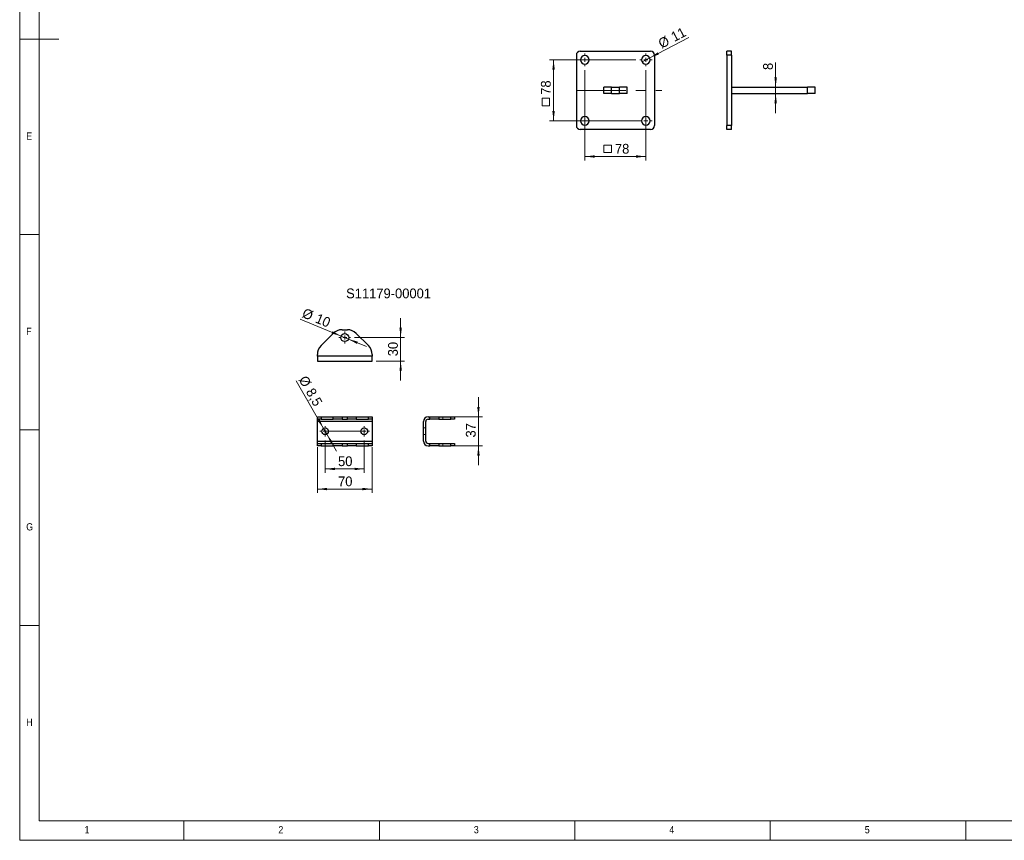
# Model space of a CAD drawing. Header units: millimetres. Extents: x 5 to 597, y 5 to 415.
# Tile 1 of 138: x 5 to 257, y 5 to 215. Entities that reach past the tile are written whole.
import ezdxf

# ---------------------------------------------------------------- set-up
doc = ezdxf.new("R2010")
doc.units = ezdxf.units.MM
doc.linetypes.add('CENTERX2', pattern=[20.32, 12.7, -2.54, 2.54, -2.54])
doc.linetypes.add('HIDDEN', pattern=[1.905, 1.27, -0.635])
doc.styles.add('SLDTEXTSTYLE0', font='ARIAL.TTF', dxfattribs={"width": 0.948})
doc.styles.add('SLDTEXTSTYLE1', font='GOTHIC.TTF', dxfattribs={"width": 0.913})
doc.dimstyles.new('SLDDIMSTYLE1', dxfattribs={"dimtxt": 2.5, "dimasz": 2.5, "dimexe": 0, "dimexo": 0.0625, "dimtad": 1, "dimlfac": 5, "dimrnd": 1e-09, "dimzin": 12, "dimdsep": 46, "dimtxsty": 'SLDTEXTSTYLE0', "dimsah": 1, "dimcen": 0.09, "dimadec": 0, "dimazin": 3, "dimtfac": 1, "dimtofl": 0, "dimtmove": 0, "dimatfit": 3, "dimfxl": 0, "dimfrac": 2, "dimtolj": 1, "dimtzin": 12, "dimarcsym": 0})
doc.dimstyles.new('SLDDIMSTYLE3', dxfattribs={"dimtxt": 2.5, "dimasz": 2.5, "dimexe": 0, "dimexo": 0.0625, "dimtad": 1, "dimlfac": 5, "dimrnd": 1e-09, "dimzin": 12, "dimdsep": 46, "dimtxsty": 'SLDTEXTSTYLE0', "dimsah": 1, "dimcen": 0.09, "dimadec": 0, "dimazin": 3, "dimtfac": 1, "dimtmove": 0, "dimatfit": 0, "dimfxl": 0, "dimfrac": 2, "dimtolj": 1, "dimtzin": 12, "dimarcsym": 0})
doc.dimstyles.new('SLDDIMSTYLE6', dxfattribs={"dimtxt": 2.5, "dimasz": 2.5, "dimexe": 0, "dimexo": 0.0625, "dimtad": 1, "dimlfac": 5, "dimrnd": 1e-09, "dimzin": 12, "dimdsep": 46, "dimtxsty": 'SLDTEXTSTYLE0', "dimsah": 1, "dimcen": 0, "dimadec": 0, "dimazin": 3, "dimtfac": 1, "dimtmove": 0, "dimatfit": 3, "dimfxl": 0, "dimfrac": 2, "dimtolj": 1, "dimtzin": 12, "dimarcsym": 0})
doc.dimstyles.new('SLDDIMSTYLE7', dxfattribs={"dimtxt": 2.5, "dimasz": 2.5, "dimexe": 0, "dimexo": 0.0625, "dimtad": 1, "dimdec": 0, "dimlfac": 5, "dimrnd": 1e-09, "dimzin": 12, "dimdsep": 46, "dimtxsty": 'SLDTEXTSTYLE0', "dimsah": 1, "dimcen": 0, "dimadec": 0, "dimazin": 3, "dimtfac": 1, "dimtdec": 0, "dimtmove": 0, "dimatfit": 3, "dimfxl": 0, "dimfrac": 2, "dimtolj": 1, "dimtzin": 12, "dimarcsym": 0})
doc.dimstyles.new('SLDDIMSTYLE8', dxfattribs={"dimtxt": 2.5, "dimasz": 2.5, "dimexe": 0, "dimexo": 0.0625, "dimtad": 1, "dimlfac": 5, "dimrnd": 1e-09, "dimzin": 12, "dimdsep": 46, "dimtxsty": 'SLDTEXTSTYLE0', "dimblk1": 'NONE', "dimsah": 1, "dimcen": 0, "dimadec": 0, "dimazin": 3, "dimtfac": 1, "dimtmove": 0, "dimatfit": 3, "dimldrblk": 'NONE', "dimfxl": 0, "dimfrac": 2, "dimtolj": 1, "dimtzin": 12, "dimarcsym": 0})

# ---------------------------------------------------------------- blocks, each defined once
blk = doc.blocks.new('_D_9')
at = {"color": 7, "linetype": 'Continuous', "lineweight": 0}
for p, q in [((82.72, 110.39), (75.68, 122.59)), ((82.72, 110.39), (83.57, 108.92)), ((83.57, 108.92), (86.07, 104.59))]:
    blk.add_line(p, q, dxfattribs=at)
at = {"color": 7, "linetype": 'Continuous', "lineweight": 18}
for points in [[(82.72, 110.39), (81.74, 112.71), (81.2, 112.4)], [(83.57, 108.92), (84.55, 106.6), (85.09, 106.91)]]:
    blk.add_solid(points, dxfattribs=at)
at = {"color": 7, "linetype": 'Continuous', "lineweight": 18, "char_height": 2.5, "attachment_point": 1, "rotation": 300, "style": 'SLDTEXTSTYLE0'}
for s, insert in [('%%c', (78.44, 124.18)), ('8,5', (80.27, 121.02))]:
    blk.add_mtext(s, dxfattribs=dict(at, insert=insert))
blk = doc.blocks.new('_D_10')
at = {"color": 7, "linetype": 'Continuous', "lineweight": 0}
for p, q in [((83.15, 107.31), (83.15, 99.03)), ((93.15, 107.31), (93.15, 99.03)), ((83.15, 100.03), (93.15, 100.03))]:
    blk.add_line(p, q, dxfattribs=at)
at = {"color": 7, "linetype": 'Continuous', "lineweight": 18}
for points in [[(83.15, 100.03), (85.65, 99.72), (85.65, 100.34)], [(93.15, 100.03), (90.65, 100.34), (90.65, 99.72)]]:
    blk.add_solid(points, dxfattribs=at)
at = {"color": 7, "linetype": 'Continuous', "lineweight": 18, "insert": (86.43, 103.25), "char_height": 2.5, "attachment_point": 1, "style": 'SLDTEXTSTYLE0'}
blk.add_mtext('50', dxfattribs=at)
blk = doc.blocks.new('_D_11')
at = {"color": 7, "linetype": 'Continuous', "lineweight": 0}
for p, q in [((81.15, 105.56), (81.15, 93.88)), ((95.15, 105.56), (95.15, 93.88)), ((81.15, 94.88), (95.15, 94.88))]:
    blk.add_line(p, q, dxfattribs=at)
at = {"color": 7, "linetype": 'Continuous', "lineweight": 18}
for points in [[(81.15, 94.88), (83.65, 94.57), (83.65, 95.19)], [(95.15, 94.88), (92.65, 95.19), (92.65, 94.57)]]:
    blk.add_solid(points, dxfattribs=at)
at = {"color": 7, "linetype": 'Continuous', "lineweight": 18, "insert": (86.43, 98.1), "char_height": 2.5, "attachment_point": 1, "style": 'SLDTEXTSTYLE0'}
blk.add_mtext('70', dxfattribs=at)
blk = doc.blocks.new('SW_CENTERMARKSYMBOL_17')
at = {"color": 0, "linetype": 'Continuous', "lineweight": 18}
for p, q in [((-1, 0), (-1.35, 0)), ((0, 0), (-0.5, 0)), ((0, 1), (0, 1.35)), ((0, 0), (0, 0.5)), ((0, 0), (0, -0.5)), ((0, 0), (0.5, 0)), ((1, 0), (1.35, 0)), ((0, -1), (0, -1.35))]:
    blk.add_line(p, q, dxfattribs=at)
blk = doc.blocks.new('SW_CENTERMARKSYMBOL_18')
at = {"color": 0, "linetype": 'Continuous', "lineweight": 18}
for p, q in [((-1, 0), (-1.35, 0)), ((0, 0), (-0.5, 0)), ((0, 1), (0, 1.35)), ((0, 0), (0, 0.5)), ((0, 0), (0, -0.5)), ((0, 0), (0.5, 0)), ((1, 0), (1.35, 0)), ((0, -1), (0, -1.35))]:
    blk.add_line(p, q, dxfattribs=at)
blk = doc.blocks.new('_D_12')
at = {"color": 7, "linetype": 'Continuous', "lineweight": 0}
for p, q in [((122.35, 113.36), (122.35, 118.36)), ((116.32, 113.36), (123.35, 113.36)), ((122.35, 113.36), (122.35, 105.96)), ((116.32, 105.96), (123.35, 105.96)), ((122.35, 105.96), (122.35, 100.96))]:
    blk.add_line(p, q, dxfattribs=at)
at = {"color": 7, "linetype": 'Continuous', "lineweight": 18}
for points in [[(122.35, 113.36), (122.66, 115.86), (122.04, 115.86)], [(122.35, 105.96), (122.04, 103.46), (122.66, 103.46)]]:
    blk.add_solid(points, dxfattribs=at)
at = {"color": 7, "linetype": 'Continuous', "lineweight": 18, "insert": (119.13, 108.08), "char_height": 2.5, "attachment_point": 1, "rotation": 90, "style": 'SLDTEXTSTYLE0'}
blk.add_mtext('37', dxfattribs=at)
blk = doc.blocks.new('_D_13')
at = {"color": 7, "linetype": 'Continuous', "lineweight": 0}
for p, q in [((87.21, 134.04), (76.78, 138.35)), ((87.21, 134.04), (89.08, 133.26)), ((89.08, 133.26), (93.7, 131.36))]:
    blk.add_line(p, q, dxfattribs=at)
at = {"color": 7, "linetype": 'Continuous', "lineweight": 18}
for points in [[(87.21, 134.04), (85.02, 135.28), (84.78, 134.7)], [(89.08, 133.26), (91.27, 132.02), (91.51, 132.6)]]:
    blk.add_solid(points, dxfattribs=at)
at = {"color": 7, "linetype": 'Continuous', "lineweight": 18, "char_height": 2.5, "attachment_point": 1, "rotation": 337.5574, "style": 'SLDTEXTSTYLE0'}
for s, insert in [('%%c', (77.98, 141.27)), ('10', (81.36, 139.89))]:
    blk.add_mtext(s, dxfattribs=dict(at, insert=insert))
blk = doc.blocks.new('_D_14')
at = {"color": 7, "linetype": 'Continuous', "lineweight": 0}
for p, q in [((102.45, 133.65), (102.45, 138.65)), ((90.66, 133.65), (103.45, 133.65)), ((102.45, 133.65), (102.45, 127.65)), ((96.15, 127.65), (103.45, 127.65)), ((102.45, 127.65), (102.45, 122.65))]:
    blk.add_line(p, q, dxfattribs=at)
at = {"color": 7, "linetype": 'Continuous', "lineweight": 18}
for points in [[(102.45, 133.65), (102.76, 136.15), (102.14, 136.15)], [(102.45, 127.65), (102.14, 125.15), (102.76, 125.15)]]:
    blk.add_solid(points, dxfattribs=at)
at = {"color": 7, "linetype": 'Continuous', "lineweight": 18, "insert": (99.23, 128.86), "char_height": 2.5, "attachment_point": 1, "rotation": 90, "style": 'SLDTEXTSTYLE0'}
blk.add_mtext('30', dxfattribs=at)
blk = doc.blocks.new('SW_CENTERMARKSYMBOL_19')
at = {"color": 0, "linetype": 'Continuous', "lineweight": 18}
for p, q in [((-1, 0), (-1.51, 0)), ((0, 0), (-0.5, 0)), ((0, 1), (0, 1.51)), ((0, 0), (0, 0.5)), ((0, 0), (0, -0.5)), ((0, 0), (0.5, 0)), ((1, 0), (1.51, 0)), ((0, -1), (0, -1.51))]:
    blk.add_line(p, q, dxfattribs=at)
blk = doc.blocks.new('SW_SYMBOL_MOD_BOX')
at = {"color": 0, "linetype": 'Continuous', "lineweight": 18}
for p, q in [((200, 200), (200, 800)), ((200, 800), (800, 800)), ((800, 800), (800, 200)), ((200, 200), (800, 200))]:
    blk.add_line(p, q, dxfattribs=at)
blk = doc.blocks.new('_D_15')
at = {"color": 7, "linetype": 'Continuous', "lineweight": 0}
for p, q in [((149.59, 202.11), (149.59, 178.98)), ((165.19, 202.11), (165.19, 178.98)), ((149.59, 179.98), (165.19, 179.98))]:
    blk.add_line(p, q, dxfattribs=at)
at = {"color": 7, "linetype": 'Continuous', "lineweight": 18}
for points in [[(149.59, 179.98), (152.09, 179.67), (152.09, 180.29)], [(165.19, 179.98), (162.69, 180.29), (162.69, 179.67)]]:
    blk.add_solid(points, dxfattribs=at)
at = {"color": 7, "linetype": 'Continuous', "lineweight": 18, "xscale": 0.003222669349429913, "yscale": 0.003222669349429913, "zscale": 0.003222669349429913}
blk.add_blockref('SW_SYMBOL_MOD_BOX', (153.81, 180.34), dxfattribs=at)
at = {"color": 7, "linetype": 'Continuous', "lineweight": 18, "insert": (157.26, 183.21), "char_height": 2.5, "attachment_point": 1, "style": 'SLDTEXTSTYLE0'}
blk.add_mtext('78', dxfattribs=at)
blk = doc.blocks.new('_D_16')
at = {"color": 7, "linetype": 'Continuous', "lineweight": 0}
for p, q in [((162.59, 204.71), (140.56, 204.71)), ((141.56, 204.71), (141.56, 189.11)), ((164.19, 189.11), (140.56, 189.11))]:
    blk.add_line(p, q, dxfattribs=at)
at = {"color": 7, "linetype": 'Continuous', "lineweight": 18}
for points in [[(141.56, 204.71), (141.25, 202.21), (141.87, 202.21)], [(141.56, 189.11), (141.87, 191.61), (141.25, 191.61)]]:
    blk.add_solid(points, dxfattribs=at)
at = {"color": 7, "linetype": 'Continuous', "lineweight": 18, "xscale": 0.003222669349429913, "yscale": 0.003222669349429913, "zscale": 0.003222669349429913, "rotation": 90.0000000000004}
blk.add_blockref('SW_SYMBOL_MOD_BOX', (141.2, 192.32), dxfattribs=at)
at = {"color": 7, "linetype": 'Continuous', "lineweight": 18, "insert": (138.33, 195.77), "char_height": 2.5, "attachment_point": 1, "rotation": 90, "style": 'SLDTEXTSTYLE0'}
blk.add_mtext('78', dxfattribs=at)
blk = doc.blocks.new('_D_17')
at = {"color": 7, "linetype": 'Continuous', "lineweight": 0}
for q in [(176.13, 210.43), (164.21, 204.2)]:
    blk.add_line((166.16, 205.22), q, dxfattribs=at)
at = {"color": 7, "linetype": 'Continuous', "lineweight": 18}
blk.add_solid([(166.16, 205.22), (168.52, 206.1), (168.24, 206.65)], dxfattribs=at)
at = {"color": 7, "linetype": 'Continuous', "lineweight": 18, "char_height": 2.5, "attachment_point": 1, "rotation": 27.5859, "style": 'SLDTEXTSTYLE0'}
for s, insert in [('11', (171.28, 211.47)), ('%%c', (168.05, 209.77))]:
    blk.add_mtext(s, dxfattribs=dict(at, insert=insert))
blk = doc.blocks.new('_None')
blk = doc.blocks.new('SW_CENTERMARKSYMBOL_20')
at = {"color": 0, "linetype": 'Continuous', "lineweight": 18}
for p, q in [((-1, 0), (-1.6, 0)), ((0, 0), (-0.5, 0)), ((0, 1), (0, 1.6)), ((0, 0), (0, 0.5)), ((0, 0), (0, -0.5)), ((0, 0), (0.5, 0)), ((1, 0), (1.6, 0)), ((0, -1), (0, -1.6))]:
    blk.add_line(p, q, dxfattribs=at)
blk = doc.blocks.new('SW_CENTERMARKSYMBOL_21')
at = {"color": 0, "linetype": 'Continuous', "lineweight": 18}
for p, q in [((-1, 0), (-1.6, 0)), ((0, 0), (-0.5, 0)), ((0, 1), (0, 1.6)), ((0, 0), (0, 0.5)), ((0, 0), (0, -0.5)), ((0, 0), (0.5, 0)), ((1, 0), (1.6, 0)), ((0, -1), (0, -1.6))]:
    blk.add_line(p, q, dxfattribs=at)
blk = doc.blocks.new('SW_CENTERMARKSYMBOL_22')
at = {"color": 0, "linetype": 'Continuous', "lineweight": 18}
for p, q in [((-1, 0), (-1.6, 0)), ((0, 0), (-0.5, 0)), ((0, 1), (0, 1.6)), ((0, 0), (0, 0.5)), ((0, 0), (0, -0.5)), ((0, 0), (0.5, 0)), ((1, 0), (1.6, 0)), ((0, -1), (0, -1.6))]:
    blk.add_line(p, q, dxfattribs=at)
blk = doc.blocks.new('_D_24')
at = {"color": 7, "linetype": 'Continuous', "lineweight": 0}
for p, q in [((198.37, 197.71), (198.37, 204.02)), ((198.37, 196.11), (198.37, 197.71)), ((198.37, 196.11), (198.37, 191.11))]:
    blk.add_line(p, q, dxfattribs=at)
at = {"color": 7, "linetype": 'Continuous', "lineweight": 18}
for points in [[(198.37, 197.71), (198.68, 200.21), (198.06, 200.21)], [(198.37, 196.11), (198.06, 193.61), (198.68, 193.61)]]:
    blk.add_solid(points, dxfattribs=at)
at = {"color": 7, "linetype": 'Continuous', "lineweight": 18, "insert": (195.15, 202.11), "char_height": 2.5, "attachment_point": 1, "rotation": 90, "style": 'SLDTEXTSTYLE0'}
blk.add_mtext('8', dxfattribs=at)

msp = doc.modelspace()

# ---------------------------------------------------------------- linework, layer by layer
at = {"color": 7, "linetype": 'Continuous', "lineweight": 18}
for p, q in [((5, 415), (5, 5)), ((10, 410), (10, 10)), ((5, 210), (15, 210)), ((10, 160), (5, 160)), ((5, 110), (10, 110)), ((10, 60), (5, 60)), ((10, 10), (584.0035, 10)), ((47, 5), (47, 10)), ((97, 10), (97, 5)), ((147, 5), (147, 10)), ((197, 10), (197, 5)), ((247, 5), (247, 10)), ((5, 5), (589, 5))]:
    msp.add_line(p, q, dxfattribs=at)
at = {"color": 7, "linetype": 'Continuous', "lineweight": 25}
for p, q in [((148.3897, 206.9076), (166.3897, 206.9076)), ((187.0882, 206.9076), (185.8882, 206.9076)), ((185.8882, 205.9076), (185.8882, 206.9076)), ((187.0882, 205.9076), (187.0882, 206.9076)), ((147.3897, 205.9076), (147.3897, 187.9076)), ((167.3897, 205.9076), (167.3897, 187.9076)), ((187.0882, 205.9076), (185.8882, 205.9076)), ((185.8882, 205.9076), (185.8882, 187.9076)), ((187.0882, 205.9076), (187.0882, 187.9076)), ((154.3897, 196.1076), (154.3897, 197.7076)), ((156.3897, 197.7076), (154.3897, 197.7076)), ((156.3897, 196.1076), (156.3897, 197.7076)), ((156.3897, 197.7076), (158.3897, 197.7076)), ((158.3897, 196.1076), (158.3897, 197.7076)), ((160.3897, 197.7076), (158.3897, 197.7076)), ((160.3897, 196.1076), (160.3897, 197.7076)), ((187.0882, 197.7076), (206.4882, 197.7076)), ((206.4882, 196.1076), (206.4882, 197.7076)), ((208.4882, 197.7076), (206.4882, 197.7076)), ((208.4882, 196.1076), (208.4882, 197.7076)), ((156.3897, 196.1076), (154.3897, 196.1076)), ((156.3897, 196.1076), (158.3897, 196.1076)), ((160.3897, 196.1076), (158.3897, 196.1076)), ((187.0882, 196.1076), (206.4882, 196.1076)), ((208.4882, 196.1076), (206.4882, 196.1076)), ((166.3897, 186.9076), (148.3897, 186.9076)), ((187.0882, 187.9076), (185.8882, 187.9076)), ((185.8882, 186.9076), (185.8882, 187.9076)), ((187.0882, 186.9076), (185.8882, 186.9076)), ((187.0882, 186.9076), (187.0882, 187.9076)), ((82.0841, 131.5871), (85.2096, 134.7126)), ((87.4723, 135.6499), (88.8214, 135.6499)), ((91.0841, 134.7126), (94.2096, 131.5871)), ((81.1468, 128.8499), (81.1468, 129.3244)), ((81.1468, 128.8499), (81.1468, 127.6499)), ((95.1468, 128.8499), (81.1468, 128.8499)), ((95.1468, 129.3244), (95.1468, 128.8499)), ((95.1468, 127.6499), (95.1468, 128.8499)), ((81.1468, 127.6499), (95.1468, 127.6499)), ((81.1468, 112.7577), (81.1468, 113.3577)), ((81.1468, 113.3577), (82.0841, 113.3577)), ((82.0841, 113.3577), (82.0841, 112.7577)), ((82.0841, 113.3577), (85.2096, 113.3577)), ((85.2096, 112.7577), (85.2096, 113.3577)), ((85.2096, 113.3577), (87.4723, 113.3577)), ((87.4723, 113.3577), (87.4723, 112.7577)), ((87.4723, 113.3577), (88.8214, 113.3577)), ((88.8214, 112.7577), (88.8214, 113.3577)), ((88.8214, 113.3577), (91.0841, 113.3577)), ((91.0841, 113.3577), (91.0841, 112.7577)), ((91.0841, 113.3577), (94.2096, 113.3577)), ((94.2096, 112.7577), (94.2096, 113.3577)), ((94.2096, 113.3577), (95.1468, 113.3577)), ((95.1468, 113.3577), (95.1468, 112.7577)), ((109.4576, 113.3577), (109.9321, 113.3577)), ((109.9321, 112.7577), (109.9321, 113.3577)), ((109.9321, 113.3577), (112.1948, 113.3577)), ((112.1948, 113.3577), (112.1948, 112.7577)), ((112.1948, 113.3577), (115.3203, 113.3577)), ((115.3203, 112.7577), (115.3203, 113.3577)), ((115.3203, 113.3577), (116.2576, 113.3577)), ((116.2576, 113.3577), (116.2576, 112.7577)), ((82.0841, 112.7577), (81.1468, 112.7577)), ((81.1468, 112.1577), (81.1468, 112.7577)), ((95.1468, 112.1577), (81.1468, 112.1577)), ((81.1468, 107.1577), (81.1468, 112.1577)), ((82.0841, 112.7577), (85.2096, 112.7577)), ((87.4723, 112.7577), (85.2096, 112.7577)), ((87.4723, 112.7577), (88.8214, 112.7577)), ((91.0841, 112.7577), (88.8214, 112.7577)), ((91.0841, 112.7577), (94.2096, 112.7577)), ((95.1468, 112.7577), (94.2096, 112.7577)), ((95.1468, 112.7577), (95.1468, 112.1577)), ((95.1468, 112.1577), (95.1468, 107.1577)), ((108.2576, 107.1577), (108.2576, 112.1577)), ((108.8576, 107.1577), (108.8576, 112.1577)), ((109.4576, 112.7577), (109.9321, 112.7577)), ((112.1948, 112.7577), (109.9321, 112.7577)), ((112.1948, 112.7577), (115.3203, 112.7577)), ((116.2576, 112.7577), (115.3203, 112.7577)), ((81.1468, 107.1577), (95.1468, 107.1577)), ((81.1468, 106.5577), (81.1468, 107.1577)), ((81.1468, 105.9577), (81.1468, 106.5577)), ((81.1468, 106.5577), (82.0841, 106.5577)), ((82.0841, 105.9577), (81.1468, 105.9577)), ((82.0841, 106.5577), (82.0841, 105.9577)), ((82.0841, 106.5577), (85.2096, 106.5577)), ((82.0841, 105.9577), (85.2096, 105.9577)), ((85.2096, 105.9577), (85.2096, 106.5577)), ((85.2096, 106.5577), (87.4723, 106.5577)), ((87.4723, 105.9577), (85.2096, 105.9577)), ((87.4723, 106.5577), (87.4723, 105.9577)), ((87.4723, 106.5577), (88.8214, 106.5577)), ((87.4723, 105.9577), (88.8214, 105.9577)), ((88.8214, 105.9577), (88.8214, 106.5577)), ((88.8214, 106.5577), (91.0841, 106.5577)), ((91.0841, 105.9577), (88.8214, 105.9577)), ((91.0841, 106.5577), (91.0841, 105.9577)), ((91.0841, 106.5577), (94.2096, 106.5577)), ((91.0841, 105.9577), (94.2096, 105.9577)), ((94.2096, 105.9577), (94.2096, 106.5577)), ((94.2096, 106.5577), (95.1468, 106.5577)), ((95.1468, 105.9577), (94.2096, 105.9577)), ((95.1468, 107.1577), (95.1468, 106.5577)), ((95.1468, 106.5577), (95.1468, 105.9577)), ((109.4576, 106.5577), (109.9321, 106.5577)), ((109.4576, 105.9577), (109.9321, 105.9577)), ((109.9321, 105.9577), (109.9321, 106.5577)), ((109.9321, 106.5577), (112.1948, 106.5577)), ((112.1948, 105.9577), (109.9321, 105.9577)), ((112.1948, 106.5577), (112.1948, 105.9577)), ((112.1948, 106.5577), (115.3203, 106.5577)), ((112.1948, 105.9577), (115.3203, 105.9577)), ((115.3203, 105.9577), (115.3203, 106.5577)), ((115.3203, 106.5577), (116.2576, 106.5577)), ((116.2576, 105.9577), (115.3203, 105.9577)), ((116.2576, 106.5577), (116.2576, 105.9577))]:
    msp.add_line(p, q, dxfattribs=at)
at = {"color": 7, "linetype": 'CENTERX2', "lineweight": 18}
for p, q in [((147.3897, 196.9076), (169.26, 196.9076)), ((93.0841, 109.6577), (83.2096, 109.6577))]:
    msp.add_line(p, q, dxfattribs=at)
at = {"color": 7, "linetype": 'HIDDEN', "lineweight": 18}
for p, q in [((113.2476, 113.3577), (113.2476, 112.7577)), ((115.2676, 112.7577), (115.2676, 113.3577)), ((108.8576, 110.5077), (108.2576, 110.5077)), ((108.2576, 108.8077), (108.8576, 108.8077)), ((113.2476, 106.5577), (113.2476, 105.9577)), ((115.2676, 105.9577), (115.2676, 106.5577))]:
    msp.add_line(p, q, dxfattribs=at)
at = {"color": 7, "linetype": 'Continuous', "lineweight": 25}
for centre, radius in [((88.1468, 133.6499), 1.01), ((83.1468, 109.6577), 0.85), ((93.1468, 109.6577), 0.85)]:
    msp.add_circle(centre, radius, dxfattribs=at)
for centre, radius, start, end in [((148.3897, 205.9076), 1, 90, 180), ((166.3897, 205.9076), 1, 0, 90), ((149.5897, 204.7076), 1.1, 0, 180), ((149.5897, 204.7076), 1.1, 180, 0), ((165.1897, 204.7076), 1.1, 0, 180), ((165.1897, 204.7076), 1.1, 180, 0), ((149.5897, 189.1076), 1.1, 0, 180), ((149.5897, 189.1076), 1.1, 180, 0), ((165.1897, 189.1076), 1.1, 0, 180), ((165.1897, 189.1076), 1.1, 180, 0), ((148.3897, 187.9076), 1, 180, 270), ((166.3897, 187.9076), 1, 270, 0), ((87.4723, 132.4499), 3.2, 90, 135), ((88.8214, 132.4499), 3.2, 45, 90), ((84.3468, 129.3244), 3.2, 135, 180), ((91.9468, 129.3244), 3.2, 0, 45), ((109.4576, 112.1577), 1.2, 90, 180), ((109.4576, 112.1577), 0.6, 90, 180), ((109.4576, 107.1577), 1.2, 180, 270), ((109.4576, 107.1577), 0.6, 180, 270)]:
    msp.add_arc(centre, radius, start, end, dxfattribs=at)

# ---------------------------------------------------------------- block references
at = {"color": 7, "linetype": 'Continuous', "lineweight": 18}
for name, p in [('SW_CENTERMARKSYMBOL_21', (149.5897, 204.7076)), ('SW_CENTERMARKSYMBOL_20', (165.1897, 204.7076)), ('SW_CENTERMARKSYMBOL_22', (165.1897, 189.1076)), ('SW_CENTERMARKSYMBOL_19', (88.1468, 133.6499)), ('SW_CENTERMARKSYMBOL_17', (83.1468, 109.6577)), ('SW_CENTERMARKSYMBOL_18', (93.1468, 109.6577))]:
    msp.add_blockref(name, p, dxfattribs=at)

# ---------------------------------------------------------------- texts
at = {"color": 7, "linetype": 'Continuous', "lineweight": 0, "attachment_point": 1}
for s, insert, char_height, style in [('E', (6.6667, 186.1463), 1.8521, 'SLDTEXTSTYLE1'), ('S11179-00001', (88.4951, 146.2018), 2.5, 'SLDTEXTSTYLE0'), ('F', (6.6667, 136.1463), 1.8521, 'SLDTEXTSTYLE1'), ('G', (6.6667, 86.1463), 1.8521, 'SLDTEXTSTYLE1'), ('H', (6.6667, 36.1463), 1.8521, 'SLDTEXTSTYLE1'), ('1', (21.5833, 8.6463), 1.8521, 'SLDTEXTSTYLE1'), ('2', (71.1667, 8.6463), 1.8521, 'SLDTEXTSTYLE1'), ('3', (121.1667, 8.6463), 1.8521, 'SLDTEXTSTYLE1'), ('4', (171.1667, 8.6463), 1.8521, 'SLDTEXTSTYLE1'), ('5', (221.1667, 8.6463), 1.8521, 'SLDTEXTSTYLE1')]:
    msp.add_mtext(s, dxfattribs=dict(at, insert=insert, char_height=char_height, style=style))

# ---------------------------------------------------------------- dimensions: what is measured, and where the dimension line sits
at = {"color": 7, "linetype": 'Continuous', "lineweight": 18}
for p1, p2, dimstyle, picture, middle in [((164.2147, 204.1982), (166.1646, 205.217), 'SLDDIMSTYLE8', '_D_17', (173.0415, 208.81)), ((87.2133, 134.0354), (89.0803, 133.2643), 'SLDDIMSTYLE7', '_D_13', (80.0017, 137.0142)), ((82.7218, 110.3939), (83.5718, 108.9216), 'SLDDIMSTYLE6', '_D_9', (77.6884, 119.112))]:
    dim = msp.add_diameter_dim_2p(p1=p1, p2=p2, dimstyle=dimstyle, dxfattribs=at)
    dim.commit()
    dim.dimension.update_dxf_attribs({"geometry": picture, "text_midpoint": middle, "dimtype": 163})
dim = msp.add_linear_dim(base=(141.5606, 189.1076), p1=(163.5897, 204.7076), p2=(165.1897, 189.1076), angle=90, text='{\\fGDT;o}<>', dimstyle='SLDDIMSTYLE1', dxfattribs=at)
dim.commit()
dim.dimension.update_dxf_attribs({"geometry": '_D_16', "text_midpoint": (141.5606, 195.9529), "dimtype": 160})
for base, p1, p2, picture, middle in [((198.3729, 197.7076), (208.4882, 196.1076), (208.4882, 197.7076), '_D_24', (198.3729, 203.063)), ((102.4513, 127.6499), (89.6568, 133.6499), (95.1468, 127.6499), '_D_14', (102.4513, 130.7657)), ((122.3494, 105.9577), (115.3203, 113.3577), (115.3203, 105.9577), '_D_12', (122.3494, 109.9886))]:
    dim = msp.add_linear_dim(base=base, p1=p1, p2=p2, angle=90, dimstyle='SLDDIMSTYLE3', dxfattribs=at)
    dim.commit()
    dim.dimension.update_dxf_attribs({"geometry": picture, "text_midpoint": middle, "dimtype": 160})
dim = msp.add_linear_dim(base=(165.1897, 179.9761), p1=(149.5897, 203.1076), p2=(165.1897, 203.1076), text='{\\fGDT;o}<>', dimstyle='SLDDIMSTYLE1', dxfattribs=at)
dim.commit()
dim.dimension.update_dxf_attribs({"geometry": '_D_15', "text_midpoint": (157.4429, 179.9761), "dimtype": 160})
for base, p1, p2, picture, middle in [((93.1468, 100.0263), (83.1468, 108.3077), (93.1468, 108.3077), '_D_10', (88.3444, 100.0263)), ((95.1468, 94.8779), (81.1468, 106.5577), (95.1468, 106.5577), '_D_11', (88.3444, 94.8779))]:
    dim = msp.add_linear_dim(base=base, p1=p1, p2=p2, dimstyle='SLDDIMSTYLE1', dxfattribs=at)
    dim.commit()
    dim.dimension.update_dxf_attribs({"geometry": picture, "text_midpoint": middle, "dimtype": 160})

doc.saveas('drawing.dxf')
